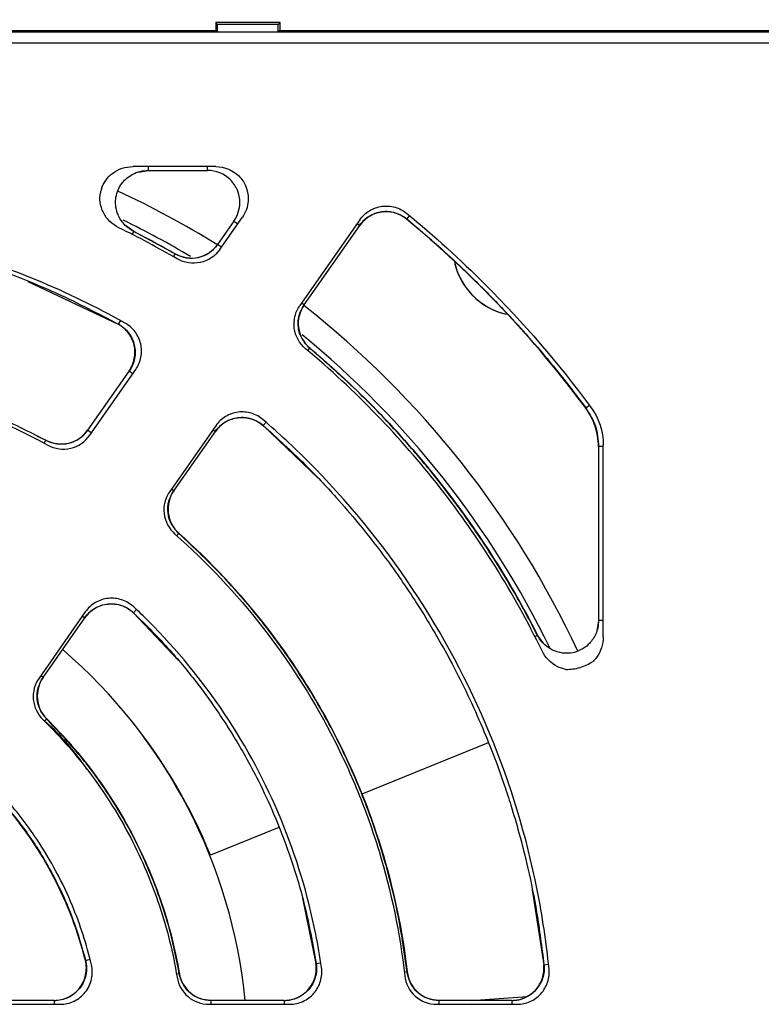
# Model space of a CAD drawing. Header units: millimetres. Extents: x 13 to 559, y 0 to 371.
# Tile 11 of 15: x 245 to 268, y 186 to 216. Entities that reach past the tile are written whole.
import ezdxf

# ---------------------------------------------------------------- set-up
doc = ezdxf.new("R2010")
doc.units = ezdxf.units.MM
doc.linetypes.add('SLD-Solid', pattern=[0])
doc.layers.add('DIMENSIONS', color=140, linetype='SLD-Solid', lineweight=25)
doc.styles.add('SLDTEXTSTYLE0', font='GOTHIC.TTF', dxfattribs={"width": 0.913})
doc.dimstyles.new('SLDDIMSTYLE0', dxfattribs={"dimtxt": 4.7625, "dimasz": 6.35, "dimexe": 0, "dimexo": 0.0625, "dimgap": 1.190625, "dimtad": 0, "dimtih": 1, "dimtoh": 1, "dimdec": 1, "dimrnd": 1e-09, "dimzin": 12, "dimdsep": 46, "dimtxsty": 'SLDTEXTSTYLE0', "dimsah": 1, "dimcen": 0.09, "dimadec": 0, "dimazin": 3, "dimtfac": 1, "dimtdec": 1, "dimtofl": 0, "dimtmove": 0, "dimatfit": 3, "dimfxl": 0, "dimfrac": 2, "dimtolj": 1, "dimtzin": 12, "dimarcsym": 0})

# ---------------------------------------------------------------- blocks, each defined once
blk = doc.blocks.new('_D_3')
at = {"layer": 'DIMENSIONS'}
for p, q in [((137.213, 216.469), (137.213, 248.753)), ((269.713, 216.469), (269.713, 248.753)), ((197.305, 246.279), (195.854, 246.279)), ((195.854, 246.279), (195.854, 238.719)), ((209.621, 246.279), (211.073, 246.279)), ((211.073, 246.279), (211.073, 238.719)), ((137.213, 245.578), (193.437, 245.578)), ((269.713, 245.578), (213.489, 245.578)), ((195.854, 238.719), (197.305, 238.719)), ((211.073, 238.719), (209.621, 238.719))]:
    blk.add_line(p, q, dxfattribs=at)
for points in [[(137.213, 245.578), (143.563, 243.99), (143.563, 247.165)], [(269.713, 245.578), (263.363, 247.165), (263.363, 243.99)]]:
    blk.add_solid(points, dxfattribs=at)
at = {"layer": 'DIMENSIONS', "char_height": 4.7625, "attachment_point": 1, "style": 'SLDTEXTSTYLE0'}
for s, insert in [('132.5', (195.546, 253.33)), ('5.22', (197.305, 244.802))]:
    blk.add_mtext(s, dxfattribs=dict(at, insert=insert))

msp = doc.modelspace()

# ---------------------------------------------------------------- linework, layer by layer
for p, q in [((251.273, 215.89), (251.213, 215.949)), ((253.213, 215.949), (251.213, 215.949)), ((251.213, 215.949), (251.213, 215.699)), ((253.154, 215.89), (251.273, 215.89)), ((251.273, 215.654), (251.273, 215.89)), ((253.213, 215.949), (253.154, 215.89)), ((253.154, 215.654), (253.154, 215.89)), ((253.213, 215.699), (253.213, 215.949)), ((269.168, 215.654), (137.759, 215.654)), ((251.25, 215.699), (220.177, 215.699)), ((251.273, 215.654), (251.25, 215.699)), ((253.154, 215.654), (251.273, 215.654)), ((253.177, 215.699), (253.154, 215.654)), ((269.213, 215.699), (253.177, 215.699)), ((137.818, 215.326), (269.171, 215.326)), ((251.222, 211.485), (248.65, 211.485)), ((248.82, 211.317), (249.129, 211.365)), ((249.129, 211.364), (249.129, 211.485)), ((249.129, 211.364), (250.96, 211.364)), ((250.96, 211.364), (250.96, 211.485)), ((251.778, 209.793), (251.274, 209.075)), ((251.342, 208.915), (252.04, 209.913)), ((251.778, 209.793), (251.898, 209.71)), ((255.685, 209.836), (253.823, 207.178)), ((255.6, 209.715), (255.678, 209.661)), ((257.222, 209.965), (257.133, 209.857)), ((248.676, 209.476), (248.422, 209.659)), ((248.628, 209.382), (248.676, 209.476)), ((249.957, 208.777), (248.674, 209.472)), ((253.954, 207.198), (255.678, 209.661)), ((251.394, 208.991), (251.274, 209.075)), ((249.907, 208.691), (249.96, 208.782)), ((245.394, 207.921), (248.192, 206.598)), ((253.954, 207.198), (253.876, 207.253)), ((248.258, 206.716), (248.192, 206.598)), ((254.126, 205.859), (254.064, 205.786)), ((254.126, 205.859), (254.128, 205.862)), ((248.527, 205.151), (247.238, 203.311)), ((247.307, 203.154), (248.734, 205.191)), ((248.527, 205.151), (248.647, 205.067)), ((262.691, 204.001), (262.686, 203.997)), ((262.691, 204.001), (262.802, 204.084)), ((247.358, 203.227), (247.238, 203.311)), ((251.216, 203.453), (249.789, 201.416)), ((251.129, 203.329), (251.207, 203.275)), ((252.773, 203.561), (252.681, 203.455)), ((252.681, 203.455), (254.386, 201.821)), ((245.947, 203.004), (245.693, 203.121)), ((245.898, 202.911), (245.948, 203.004)), ((249.918, 201.434), (251.207, 203.275)), ((263.078, 202.808), (263.078, 197.415)), ((263.23, 202.808), (263.078, 202.808)), ((263.23, 196.905), (263.23, 202.848)), ((249.918, 201.434), (249.84, 201.489)), ((250.005, 200.042), (250.072, 200.117)), ((247.172, 197.678), (245.737, 195.629)), ((247.082, 197.55), (247.16, 197.495)), ((248.762, 197.75), (248.665, 197.647)), ((248.665, 197.647), (250.049, 196.18)), ((245.863, 195.643), (247.16, 197.495)), ((263.078, 197.415), (263.03, 197.105)), ((263.23, 197.415), (263.078, 197.415)), ((261.108, 196.921), (261.19, 196.963)), ((261.373, 196.708), (261.19, 196.962)), ((245.863, 195.643), (245.785, 195.697)), ((245.974, 194.357), (245.909, 194.291)), ((245.974, 194.357), (245.978, 194.361)), ((259.658, 193.619), (255.74, 192.034)), ((253.168, 190.994), (251.049, 190.137)), ((261.024, 189.066), (261.383, 186.739)), ((253.903, 188.805), (254.322, 186.78)), ((247.173, 186.876), (247.319, 186.913)), ((254.322, 186.78), (254.471, 186.803)), ((257.147, 186.516), (257.063, 186.506)), ((257.147, 186.516), (257.151, 186.517)), ((261.383, 186.739), (261.533, 186.755)), ((250.084, 186.464), (250.001, 186.449)), ((250.084, 186.464), (250.089, 186.464)), ((246.204, 185.635), (243.935, 185.635)), ((246.204, 185.635), (246.204, 185.514)), ((253.334, 185.635), (251.073, 185.635)), ((251.073, 185.514), (251.073, 185.635)), ((253.334, 185.635), (253.334, 185.514)), ((260.39, 185.635), (258.143, 185.635)), ((258.143, 185.514), (258.143, 185.635)), ((259.133, 185.635), (260.867, 185.761)), ((260.39, 185.635), (260.39, 185.514)), ((243.878, 185.514), (246.388, 185.514)), ((251.002, 185.514), (253.504, 185.514)), ((258.067, 185.514), (260.554, 185.514))]:
    msp.add_line(p, q)
for centre, radius, start, end in [((235.699, 183.999), 29.5, 58.1847, 64.9696), ((235.713, 183.999), 28.75, 59.1972, 63.9362), ((235.73, 183.972), 28.495, 59.8959, 64.0195), ((260.713, 208.999), 2.15, 192.9237, 255.2176), ((260.713, 208.999), 2.15, 194.3976, 256.5936), ((235.699, 183.999), 29.5, 24.9984, 51.7811), ((235.713, 183.999), 28.75, 25.9142, 50.7666), ((235.713, 183.999), 16.5, 5.6888, 49.3112), ((235.753, 183.95), 16.5, 22.0213, 38.7915)]:
    msp.add_arc(centre, radius, start, end)
for points, knots in [([(247.67, 210.791), (247.731, 210.982), (247.851, 211.151), (248.195, 211.412), (248.42, 211.485), (248.65, 211.485)], [0, 0, 0, 0, 0.000777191, 0.000777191, 0.001652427, 0.001652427, 0.001652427, 0.001652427]), ([(248.674, 209.471), (248.609, 209.51), (248.486, 209.584), (248.304, 209.769), (248.166, 210.004), (248.107, 210.264), (248.108, 210.493), (248.164, 210.739), (248.291, 210.962), (248.463, 211.137), (248.645, 211.259), (248.872, 211.35), (249.041, 211.363), (249.129, 211.37)], [0, 0, 0, 0, 0.083954, 0.159461, 0.286387, 0.382162, 0.451855, 0.54018, 0.659415, 0.731605, 0.812292, 0.90182, 1, 1, 1, 1]), ([(251.962, 210.37), (251.963, 210.5), (251.937, 210.631), (251.837, 210.872), (251.763, 210.982), (251.485, 211.258), (251.224, 211.365), (250.96, 211.365)], [0, 0, 0, 0, 0.25, 0.25, 0.5, 0.5, 1, 1, 1, 1]), ([(251.222, 211.485), (251.485, 211.485), (251.746, 211.378), (252.024, 211.102), (252.098, 210.991), (252.198, 210.75), (252.223, 210.62), (252.223, 210.489)], [0, 0, 0, 0, 0.5, 0.5, 0.75, 0.75, 1, 1, 1, 1]), ([(248.213, 209.588), (248.006, 209.688), (247.835, 209.853), (247.68, 210.16), (247.647, 210.268), (247.62, 210.479), (247.623, 210.577), (247.641, 210.673)], [0.001808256, 0.001808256, 0.001808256, 0.001808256, 0.002683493, 0.002683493, 0.003121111, 0.003121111, 0.003500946, 0.003500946, 0.003500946, 0.003500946]), ([(252.223, 210.489), (252.223, 210.467), (252.223, 210.445), (252.209, 210.241), (252.145, 210.063), (252.04, 209.913)], [2.0533879, 2.0533879, 2.0533879, 2.0533879, 2.1201483, 2.1201483, 2.6642507, 2.6642507, 2.6642507, 2.6642507]), ([(255.671, 209.666), (255.714, 209.72), (255.801, 209.829), (255.97, 209.954), (256.158, 210.043), (256.361, 210.092), (256.569, 210.099), (256.774, 210.062), (256.969, 209.986), (257.082, 209.905), (257.138, 209.864)], [0, 0, 0, 0, 0.125503, 0.250696, 0.375491, 0.500115, 0.62512, 0.749605, 0.874741, 1, 1, 1, 1]), ([(257.133, 209.857), (257.027, 209.945), (256.902, 210.011), (256.638, 210.087), (256.498, 210.098), (256.227, 210.061), (256.094, 210.014), (255.86, 209.871), (255.756, 209.774), (255.678, 209.661)], [0, 0, 0, 0, 0.25, 0.25, 0.5, 0.5, 0.75, 0.75, 1, 1, 1, 1]), ([(255.685, 209.836), (255.764, 209.949), (255.867, 210.046), (256.1, 210.188), (256.233, 210.235), (256.503, 210.272), (256.643, 210.263), (256.907, 210.188), (257.031, 210.122), (257.137, 210.035)], [0, 0, 0, 0, 0.000532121, 0.000532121, 0.001064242, 0.001064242, 0.001596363, 0.001596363, 0.002128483, 0.002128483, 0.002128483, 0.002128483]), ([(257.137, 210.035), (257.983, 209.34), (258.795, 208.604), (260.756, 206.643), (261.844, 205.379), (262.838, 204.035)], [0.2105288, 0.2105288, 0.2105288, 0.2105288, 0.5, 0.5, 0.9409829, 0.9409829, 0.9409829, 0.9409829]), ([(248.403, 206.635), (247.519, 207.13), (246.606, 207.573), (244.101, 208.61), (242.469, 209.105), (239.139, 209.767), (237.442, 209.935), (234.047, 209.935), (232.35, 209.767), (229.02, 209.105), (227.388, 208.61), (224.884, 207.573), (223.97, 207.13), (223.086, 206.635)], [0.1688477, 0.1688477, 0.1688477, 0.1688477, 0.1875, 0.1875, 0.21875, 0.21875, 0.25, 0.25, 0.28125, 0.28125, 0.3125, 0.3125, 0.3311523, 0.3311523, 0.3311523, 0.3311523]), ([(223.231, 206.603), (223.773, 206.888), (224.775, 207.415), (226.211, 208.021), (227.414, 208.459), (228.405, 208.77), (229.267, 209.007), (230.659, 209.342), (232.673, 209.686), (235.308, 209.863), (237.907, 209.77), (239.859, 209.505), (241.224, 209.23), (242.163, 209.009), (243.328, 208.685), (244.752, 208.205), (246.422, 207.529), (247.574, 206.927), (248.195, 206.603)], [0, 0, 0, 0, 0.070477, 0.130304, 0.179361, 0.217894, 0.249904, 0.282318, 0.382755, 0.484692, 0.585934, 0.681806, 0.711101, 0.74635, 0.792792, 0.850409, 0.919339, 1, 1, 1, 1]), ([(257.137, 209.862), (257.463, 209.587), (258.05, 209.089), (258.806, 208.388), (259.375, 207.834), (259.863, 207.34), (260.387, 206.787), (261.045, 206.057), (261.842, 205.116), (262.391, 204.395), (262.691, 204.001)], [0, 0, 0, 0, 0.158173, 0.285483, 0.381935, 0.452471, 0.542858, 0.66424, 0.816619, 1, 1, 1, 1]), ([(251.282, 209.07), (251.199, 208.976), (251.034, 208.788), (250.68, 208.645), (250.299, 208.624), (250.07, 208.724), (249.955, 208.774)], [0, 0, 0, 0, 0.250569, 0.500155, 0.74981, 1, 1, 1, 1]), ([(249.959, 208.781), (250.174, 208.658), (250.433, 208.618), (250.915, 208.725), (251.132, 208.869), (251.275, 209.074)], [0, 0, 0, 0, 0.5, 0.5, 1, 1, 1, 1]), ([(251.342, 208.915), (251.198, 208.71), (250.98, 208.566), (250.618, 208.486), (250.493, 208.482), (250.248, 208.52), (250.13, 208.562), (250.023, 208.624)], [0, 0, 0, 0, 0.00095897, 0.00095897, 0.001438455, 0.001438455, 0.00191794, 0.00191794, 0.00191794, 0.00191794]), ([(254.001, 205.839), (253.809, 205.999), (253.683, 206.229), (253.635, 206.596), (253.641, 206.721), (253.7, 206.962), (253.752, 207.076), (253.823, 207.178)], [0, 0, 0, 0, 0.00095901, 0.00095901, 0.001438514, 0.001438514, 0.001918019, 0.001918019, 0.001918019, 0.001918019]), ([(253.953, 207.199), (253.811, 206.996), (253.749, 206.741), (253.812, 206.252), (253.936, 206.023), (254.128, 205.862)], [0, 0, 0, 0, 0.5, 0.5, 1, 1, 1, 1]), ([(254.124, 205.858), (254.038, 205.948), (253.866, 206.129), (253.756, 206.494), (253.769, 206.874), (253.889, 207.093), (253.949, 207.202)], [0, 0, 0, 0, 0.2505599, 0.5001552, 0.7498198, 1, 1, 1, 1]), ([(248.528, 205.151), (248.608, 205.265), (248.664, 205.397), (248.718, 205.671), (248.715, 205.814), (248.653, 206.085), (248.592, 206.214), (248.424, 206.437), (248.315, 206.53), (248.192, 206.598)], [0, 0, 0, 0, 0.25, 0.25, 0.5, 0.5, 0.75, 0.75, 1, 1, 1, 1]), ([(248.197, 206.607), (248.257, 206.569), (248.376, 206.492), (248.52, 206.334), (248.629, 206.153), (248.698, 205.953), (248.724, 205.742), (248.706, 205.531), (248.646, 205.326), (248.573, 205.205), (248.536, 205.145)], [0, 0, 0, 0, 0.125385, 0.250574, 0.375441, 0.500042, 0.624627, 0.749524, 0.874686, 1, 1, 1, 1]), ([(248.734, 205.191), (248.814, 205.305), (248.87, 205.436), (248.923, 205.709), (248.921, 205.852), (248.859, 206.122), (248.799, 206.251), (248.632, 206.473), (248.524, 206.568), (248.403, 206.635)], [0, 0, 0, 0, 0.000540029, 0.000540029, 0.001080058, 0.001080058, 0.001620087, 0.001620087, 0.002160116, 0.002160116, 0.002160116, 0.002160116]), ([(261.333, 196.468), (260.454, 198.272), (259.399, 199.959), (257.557, 202.315), (256.896, 203.074), (255.504, 204.513), (254.771, 205.195), (254.001, 205.839)], [0, 0, 0, 0, 0.00590314, 0.00590314, 0.00885471, 0.00885471, 0.01180628, 0.01180628, 0.01180628, 0.01180628]), ([(261.186, 196.961), (260.956, 197.396), (260.532, 198.201), (259.88, 199.271), (259.315, 200.128), (258.841, 200.796), (258.351, 201.453), (257.722, 202.247), (256.817, 203.294), (255.613, 204.552), (254.652, 205.397), (254.126, 205.859)], [0, 0, 0, 0, 0.12925, 0.238708, 0.328492, 0.398478, 0.453453, 0.543527, 0.664396, 0.816294, 1, 1, 1, 1]), ([(254.128, 205.862), (255.593, 204.628), (256.915, 203.266), (258.688, 201.033), (259.246, 200.254), (260.28, 198.645), (260.755, 197.816), (261.19, 196.962)], [0, 0, 0, 0, 0.5, 0.5, 0.75, 0.75, 1, 1, 1, 1]), ([(225.478, 202.85), (227.059, 203.711), (228.715, 204.359), (230.877, 204.91), (231.314, 205.007), (232.197, 205.174), (232.641, 205.243), (233.972, 205.41), (234.859, 205.464), (236.634, 205.464), (237.522, 205.409), (238.855, 205.242), (239.301, 205.172), (240.182, 205.005), (240.618, 204.908), (242.775, 204.358), (244.43, 203.711), (246.012, 202.85)], [0, 0, 0, 0, 0.00525154, 0.00525154, 0.00656443, 0.00656443, 0.00787732, 0.00787732, 0.01050309, 0.01050309, 0.01312886, 0.01312886, 0.01444174, 0.01444174, 0.01575463, 0.01575463, 0.02100617, 0.02100617, 0.02100617, 0.02100617]), ([(245.945, 202.999), (245.419, 203.266), (244.465, 203.752), (243.12, 204.281), (242.041, 204.638), (241.141, 204.89), (239.896, 205.188), (238.201, 205.471), (236.046, 205.612), (233.919, 205.538), (232.318, 205.325), (231.197, 205.104), (230.432, 204.928), (229.48, 204.669), (228.314, 204.285), (226.942, 203.743), (225.994, 203.26), (225.482, 202.999)], [0, 0, 0, 0, 0.083035, 0.150592, 0.203119, 0.243005, 0.28213, 0.383183, 0.484436, 0.585664, 0.682138, 0.711413, 0.746437, 0.792699, 0.850214, 0.91916, 1, 1, 1, 1]), ([(263.078, 202.808), (263.078, 203.022), (263.045, 203.231), (262.911, 203.638), (262.813, 203.825), (262.686, 203.997)], [0, 0, 0, 0, 0.5, 0.5, 1, 1, 1, 1]), ([(262.691, 204.002), (262.805, 203.818), (263.032, 203.452), (263.068, 203.023), (263.085, 202.808)], [0, 0, 0, 0, 0.5, 1, 1, 1, 1]), ([(251.199, 203.28), (251.244, 203.335), (251.332, 203.445), (251.504, 203.571), (251.695, 203.66), (251.902, 203.708), (252.113, 203.711), (252.321, 203.671), (252.518, 203.59), (252.63, 203.504), (252.686, 203.462)], [0, 0, 0, 0, 0.1253773, 0.2505648, 0.3754349, 0.5000424, 0.624633, 0.7495339, 0.8746942, 1, 1, 1, 1]), ([(252.681, 203.455), (252.576, 203.547), (252.45, 203.617), (252.184, 203.699), (252.041, 203.712), (251.765, 203.678), (251.63, 203.632), (251.391, 203.488), (251.286, 203.39), (251.206, 203.275)], [0, 0, 0, 0, 0.25, 0.25, 0.5, 0.5, 0.75, 0.75, 1, 1, 1, 1]), ([(252.686, 203.637), (252.581, 203.727), (252.456, 203.796), (252.19, 203.877), (252.047, 203.889), (251.773, 203.855), (251.638, 203.808), (251.4, 203.665), (251.295, 203.567), (251.216, 203.453)], [0, 0, 0, 0, 0.000540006, 0.000540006, 0.001080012, 0.001080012, 0.001620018, 0.001620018, 0.002160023, 0.002160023, 0.002160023, 0.002160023]), ([(261.547, 186.614), (261.464, 187.434), (261.342, 188.25), (260.85, 190.724), (260.355, 192.356), (259.056, 195.493), (258.252, 196.997), (256.366, 199.82), (255.284, 201.138), (253.634, 202.788), (253.167, 203.221), (252.686, 203.637)], [0.3632917, 0.3632917, 0.3632917, 0.3632917, 0.378472, 0.378472, 0.409722, 0.409722, 0.440972, 0.440972, 0.472222, 0.472222, 0.4839303, 0.4839303, 0.4839303, 0.4839303]), ([(247.246, 203.306), (247.164, 203.213), (247.003, 203.029), (246.657, 202.885), (246.285, 202.858), (246.057, 202.951), (245.944, 202.997)], [0, 0, 0, 0, 0.25076, 0.500078, 0.749799, 1, 1, 1, 1]), ([(245.947, 203.004), (246.161, 202.888), (246.416, 202.855), (246.887, 202.966), (247.099, 203.109), (247.239, 203.31)], [0, 0, 0, 0, 0.5, 0.5, 1, 1, 1, 1]), ([(252.685, 203.46), (253.122, 203.064), (253.907, 202.352), (254.872, 201.325), (255.588, 200.493), (256.157, 199.781), (256.836, 198.872), (257.633, 197.685), (258.573, 196.06), (259.435, 194.273), (260.02, 192.752), (260.39, 191.615), (260.643, 190.753), (260.92, 189.646), (261.196, 188.283), (261.321, 187.282), (261.389, 186.74)], [0, 0, 0, 0, 0.091755, 0.164695, 0.21895, 0.262331, 0.306493, 0.395283, 0.484388, 0.598244, 0.703435, 0.737573, 0.784042, 0.843145, 0.915019, 1, 1, 1, 1]), ([(246.012, 202.85), (246.225, 202.733), (246.481, 202.698), (246.954, 202.809), (247.167, 202.953), (247.307, 203.154)], [0, 0, 0, 0, 0.000941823, 0.000941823, 0.001883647, 0.001883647, 0.001883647, 0.001883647]), ([(249.789, 201.416), (249.649, 201.217), (249.586, 200.967), (249.644, 200.484), (249.762, 200.257), (249.946, 200.094)], [0, 0, 0, 0, 0.000941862, 0.000941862, 0.001883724, 0.001883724, 0.001883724, 0.001883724]), ([(249.917, 201.435), (249.778, 201.236), (249.715, 200.987), (249.771, 200.506), (249.888, 200.279), (250.071, 200.116)], [0, 0, 0, 0, 0.5, 0.5, 1, 1, 1, 1]), ([(250.067, 200.112), (249.985, 200.203), (249.821, 200.385), (249.719, 200.744), (249.736, 201.116), (249.854, 201.331), (249.913, 201.438)], [0, 0, 0, 0, 0.2507515, 0.5000771, 0.7498082, 1, 1, 1, 1]), ([(249.946, 200.094), (250.945, 199.214), (251.852, 198.247), (253.465, 196.183), (254.175, 195.081), (255.09, 193.323), (255.369, 192.72), (255.867, 191.501), (256.086, 190.883), (256.659, 189.005), (256.926, 187.72), (257.075, 186.401)], [0, 0, 0, 0, 0.00387123, 0.00387123, 0.00774246, 0.00774246, 0.00967807, 0.00967807, 0.01161369, 0.01161369, 0.01548491, 0.01548491, 0.01548491, 0.01548491]), ([(257.147, 186.516), (257.067, 187.083), (256.918, 188.142), (256.57, 189.596), (256.201, 190.814), (255.84, 191.807), (255.507, 192.611), (255.168, 193.352), (254.762, 194.16), (254.217, 195.127), (253.505, 196.242), (252.593, 197.477), (251.455, 198.812), (250.549, 199.662), (250.069, 200.113)], [0, 0, 0, 0, 0.10957, 0.204701, 0.285772, 0.353165, 0.407042, 0.452224, 0.509154, 0.580155, 0.664616, 0.762377, 0.873878, 1, 1, 1, 1]), ([(250.071, 200.116), (251.055, 199.24), (251.944, 198.287), (253.142, 196.75), (253.518, 196.219), (254.224, 195.12), (254.556, 194.549), (255.465, 192.803), (255.958, 191.599), (256.724, 189.114), (256.997, 187.829), (257.151, 186.516)], [0, 0, 0, 0, 0.25, 0.25, 0.375, 0.375, 0.5, 0.5, 0.75, 0.75, 1, 1, 1, 1]), ([(248.672, 197.835), (248.568, 197.932), (248.442, 198.008), (248.172, 198.098), (248.027, 198.114), (247.745, 198.085), (247.606, 198.039), (247.36, 197.894), (247.253, 197.795), (247.172, 197.678)], [0, 0, 0, 0, 0.000553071, 0.000553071, 0.001106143, 0.001106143, 0.001659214, 0.001659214, 0.002212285, 0.002212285, 0.002212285, 0.002212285]), ([(247.152, 197.501), (247.198, 197.557), (247.288, 197.67), (247.465, 197.797), (247.663, 197.887), (247.875, 197.931), (248.093, 197.93), (248.304, 197.882), (248.503, 197.792), (248.615, 197.7), (248.671, 197.654)], [0, 0, 0, 0, 0.1251435, 0.2502106, 0.3747976, 0.4998576, 0.624499, 0.7493985, 0.8746066, 1, 1, 1, 1]), ([(248.665, 197.647), (248.561, 197.746), (248.435, 197.823), (248.165, 197.916), (248.019, 197.932), (247.735, 197.904), (247.596, 197.858), (247.348, 197.713), (247.241, 197.613), (247.159, 197.496)], [0, 0, 0, 0, 0.25, 0.25, 0.5, 0.5, 0.75, 0.75, 1, 1, 1, 1]), ([(254.493, 186.653), (254.443, 187.001), (254.384, 187.348), (254.074, 188.909), (253.713, 190.101), (252.764, 192.391), (252.177, 193.489), (250.8, 195.55), (250.01, 196.512), (248.982, 197.54), (248.828, 197.689), (248.672, 197.835)], [0.3695985, 0.3695985, 0.3695985, 0.3695985, 0.3784722, 0.3784722, 0.4097222, 0.4097222, 0.4409722, 0.4409722, 0.4722222, 0.4722222, 0.4776236, 0.4776236, 0.4776236, 0.4776236]), ([(248.669, 197.652), (249.051, 197.272), (249.753, 196.572), (250.616, 195.516), (251.269, 194.612), (251.75, 193.863), (252.16, 193.162), (252.581, 192.371), (253.054, 191.355), (253.544, 190.081), (254.015, 188.536), (254.219, 187.395), (254.328, 186.781)], [0, 0, 0, 0, 0.129335, 0.23821, 0.327417, 0.397177, 0.452289, 0.522551, 0.612406, 0.721557, 0.850387, 1, 1, 1, 1]), ([(263.084, 197.415), (263.079, 197.34), (263.069, 197.197), (262.986, 196.951), (262.839, 196.721), (262.634, 196.551), (262.429, 196.448), (262.185, 196.386), (261.929, 196.398), (261.694, 196.472), (261.503, 196.579), (261.32, 196.74), (261.231, 196.884), (261.185, 196.96)], [0, 0, 0, 0, 0.08395, 0.159455, 0.286384, 0.382164, 0.451859, 0.540185, 0.659415, 0.731602, 0.812286, 0.901814, 1, 1, 1, 1]), ([(263.23, 196.905), (263.23, 196.675), (263.157, 196.449), (262.986, 196.224), (262.95, 196.184), (262.912, 196.147)], [0.002419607, 0.002419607, 0.002419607, 0.002419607, 0.003294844, 0.003294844, 0.003500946, 0.003500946, 0.003500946, 0.003500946]), ([(262.063, 195.898), (261.973, 195.915), (261.885, 195.945), (261.598, 196.09), (261.433, 196.261), (261.333, 196.468)], [0, 0, 0, 0, 0.000356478, 0.000356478, 0.001231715, 0.001231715, 0.001231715, 0.001231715]), ([(262.066, 195.897), (262.215, 195.894), (262.365, 195.915), (262.652, 195.999), (262.788, 196.064), (262.912, 196.147)], [0, 0, 0, 0, 0.5, 0.5, 1, 1, 1, 1]), ([(245.737, 195.629), (245.602, 195.436), (245.538, 195.198), (245.582, 194.729), (245.688, 194.508), (245.857, 194.342)], [0, 0, 0, 0, 0.000909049, 0.000909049, 0.001818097, 0.001818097, 0.001818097, 0.001818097]), ([(245.862, 195.643), (245.728, 195.452), (245.664, 195.215), (245.706, 194.748), (245.81, 194.527), (245.978, 194.361)], [0, 0, 0, 0, 0.5, 0.5, 1, 1, 1, 1]), ([(245.974, 194.357), (245.899, 194.449), (245.75, 194.631), (245.662, 194.979), (245.686, 195.337), (245.801, 195.543), (245.858, 195.647)], [0, 0, 0, 0, 0.250443, 0.500059, 0.749933, 1, 1, 1, 1]), ([(245.857, 194.342), (246.408, 193.804), (246.909, 193.228), (247.589, 192.311), (247.804, 191.996), (248.21, 191.347), (248.401, 191.013), (248.932, 189.991), (249.228, 189.29), (249.708, 187.85), (249.892, 187.11), (250.017, 186.351)], [0, 0, 0, 0, 0.002230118, 0.002230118, 0.003345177, 0.003345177, 0.004460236, 0.004460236, 0.006690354, 0.006690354, 0.008920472, 0.008920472, 0.008920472, 0.008920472]), ([(245.94, 194.276), (245.949, 194.268), (246.328, 193.927), (246.763, 193.432), (247.137, 192.912), (247.22, 192.796)], [0, 0, 0, 0, 0.017852, 0.781571, 1, 1, 1, 1]), ([(250.084, 186.464), (250.01, 186.847), (249.872, 187.552), (249.592, 188.498), (249.32, 189.257), (249.073, 189.85), (248.801, 190.439), (248.43, 191.155), (247.859, 192.096), (247.052, 193.219), (246.356, 193.956), (245.975, 194.358)], [0, 0, 0, 0, 0.129421, 0.23823, 0.327198, 0.396597, 0.451442, 0.542164, 0.664107, 0.81631, 1, 1, 1, 1]), ([(245.978, 194.361), (246.518, 193.826), (247.01, 193.255), (247.68, 192.345), (247.892, 192.033), (248.292, 191.392), (248.481, 191.06), (249.004, 190.054), (249.297, 189.363), (249.775, 187.943), (249.96, 187.214), (250.088, 186.464)], [0, 0, 0, 0, 0.25, 0.25, 0.375, 0.375, 0.5, 0.5, 0.75, 0.75, 1, 1, 1, 1]), ([(247.173, 186.876), (246.947, 187.776), (246.621, 188.632), (245.774, 190.262), (245.248, 191.038), (244.643, 191.736)], [0, 0, 0, 0, 0.5, 0.5, 1, 1, 1, 1]), ([(244.648, 191.741), (244.834, 191.516), (245.172, 191.109), (245.575, 190.528), (245.863, 190.066), (246.132, 189.595), (246.449, 188.972), (246.847, 188.045), (247.059, 187.3), (247.179, 186.878)], [0, 0, 0, 0, 0.158569, 0.286401, 0.383233, 0.453836, 0.580591, 0.76211, 1, 1, 1, 1]), ([(247.36, 186.743), (247.213, 187.365), (247.016, 187.976), (246.472, 189.288), (246.102, 189.981), (245.361, 191.09), (245.022, 191.528), (244.654, 191.941)], [0.38413169, 0.38413169, 0.38413169, 0.38413169, 0.4097222, 0.4097222, 0.4409722, 0.4409722, 0.46309051, 0.46309051, 0.46309051, 0.46309051]), ([(247.183, 186.879), (247.196, 186.803), (247.223, 186.652), (247.197, 186.422), (247.125, 186.204), (247.005, 186.008), (246.844, 185.844), (246.65, 185.72), (246.433, 185.64), (246.281, 185.629), (246.204, 185.624)], [0, 0, 0, 0, 0.125882, 0.250829, 0.375557, 0.500474, 0.625012, 0.749623, 0.874664, 1, 1, 1, 1]), ([(246.204, 185.634), (246.355, 185.634), (246.508, 185.669), (246.779, 185.8), (246.9, 185.898), (247.085, 186.136), (247.151, 186.276), (247.213, 186.574), (247.211, 186.727), (247.173, 186.876)], [0, 0, 0, 0, 0.25, 0.25, 0.5, 0.5, 0.75, 0.75, 1, 1, 1, 1]), ([(246.388, 185.514), (246.538, 185.514), (246.689, 185.549), (246.959, 185.678), (247.079, 185.775), (247.218, 185.95), (247.259, 186.015), (247.323, 186.15), (247.347, 186.221), (247.396, 186.443), (247.395, 186.594), (247.36, 186.743)], [0, 0, 0, 0, 0.000582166, 0.000582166, 0.001164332, 0.001164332, 0.001455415, 0.001455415, 0.001746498, 0.001746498, 0.002328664, 0.002328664, 0.002328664, 0.002328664]), ([(254.332, 186.782), (254.338, 186.71), (254.349, 186.566), (254.309, 186.351), (254.227, 186.15), (254.103, 185.971), (253.944, 185.822), (253.758, 185.711), (253.551, 185.639), (253.406, 185.629), (253.334, 185.624)], [0, 0, 0, 0, 0.12515, 0.250219, 0.374803, 0.499858, 0.624494, 0.749391, 0.8746, 1, 1, 1, 1]), ([(253.334, 185.634), (253.477, 185.634), (253.621, 185.665), (253.881, 185.784), (253.999, 185.872), (254.185, 186.088), (254.255, 186.217), (254.334, 186.493), (254.343, 186.639), (254.322, 186.78)], [0, 0, 0, 0, 0.25, 0.25, 0.5, 0.5, 0.75, 0.75, 1, 1, 1, 1]), ([(253.504, 185.514), (253.646, 185.514), (253.79, 185.545), (254.049, 185.663), (254.166, 185.75), (254.352, 185.965), (254.422, 186.093), (254.502, 186.366), (254.513, 186.512), (254.493, 186.653)], [0, 0, 0, 0, 0.000553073, 0.000553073, 0.001106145, 0.001106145, 0.001659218, 0.001659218, 0.002212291, 0.002212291, 0.002212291, 0.002212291]), ([(258.143, 185.628), (258.021, 185.641), (257.777, 185.668), (257.462, 185.868), (257.226, 186.158), (257.172, 186.396), (257.144, 186.516)], [0, 0, 0, 0, 0.250754, 0.5000773, 0.7498055, 1, 1, 1, 1]), ([(257.151, 186.516), (257.179, 186.275), (257.297, 186.047), (257.659, 185.725), (257.898, 185.634), (258.143, 185.634)], [0, 0, 0, 0, 0.5, 0.5, 1, 1, 1, 1]), ([(261.392, 186.74), (261.395, 186.669), (261.401, 186.528), (261.354, 186.32), (261.268, 186.126), (261.144, 185.955), (260.986, 185.813), (260.803, 185.707), (260.601, 185.638), (260.46, 185.629), (260.39, 185.624)], [0, 0, 0, 0, 0.125383, 0.250572, 0.375439, 0.500042, 0.624628, 0.749526, 0.874688, 1, 1, 1, 1]), ([(260.39, 185.634), (260.529, 185.634), (260.669, 185.664), (260.924, 185.777), (261.04, 185.861), (261.226, 186.068), (261.297, 186.192), (261.383, 186.457), (261.398, 186.6), (261.383, 186.739)], [0, 0, 0, 0, 0.25, 0.25, 0.5, 0.5, 0.75, 0.75, 1, 1, 1, 1]), ([(260.554, 185.514), (260.693, 185.514), (260.833, 185.544), (261.087, 185.656), (261.203, 185.74), (261.388, 185.945), (261.46, 186.069), (261.546, 186.333), (261.562, 186.475), (261.547, 186.614)], [0, 0, 0, 0, 0.000540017, 0.000540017, 0.001080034, 0.001080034, 0.001620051, 0.001620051, 0.002160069, 0.002160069, 0.002160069, 0.002160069]), ([(250.017, 186.351), (250.055, 186.118), (250.176, 185.904), (250.535, 185.599), (250.766, 185.514), (251.002, 185.514)], [0, 0, 0, 0, 0.000909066, 0.000909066, 0.001818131, 0.001818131, 0.001818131, 0.001818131]), ([(251.073, 185.628), (250.955, 185.64), (250.721, 185.665), (250.413, 185.851), (250.178, 186.123), (250.114, 186.35), (250.082, 186.463)], [0, 0, 0, 0, 0.250446, 0.500059, 0.749931, 1, 1, 1, 1]), ([(250.088, 186.464), (250.128, 186.233), (250.249, 186.02), (250.608, 185.718), (250.837, 185.634), (251.073, 185.634)], [0, 0, 0, 0, 0.5, 0.5, 1, 1, 1, 1]), ([(257.075, 186.401), (257.102, 186.159), (257.22, 185.93), (257.582, 185.606), (257.821, 185.514), (258.067, 185.514)], [0, 0, 0, 0, 0.000941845, 0.000941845, 0.001883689, 0.001883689, 0.001883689, 0.001883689])]:
    msp.add_open_spline(points, degree=3, knots=knots)
for points in [[(247.669, 210.788), (247.658, 210.75), (247.649, 210.712), (247.641, 210.673)], [(247.67, 210.791), (247.67, 210.79), (247.669, 210.789), (247.669, 210.788)], [(251.778, 209.793), (251.897, 209.961), (251.962, 210.166), (251.962, 210.37)], [(262.686, 203.997), (261.079, 206.165), (259.21, 208.137), (257.133, 209.857)], [(248.676, 209.476), (249.11, 209.255), (249.538, 209.024), (249.959, 208.781)], [(262.838, 204.035), (263.091, 203.693), (263.23, 203.273), (263.23, 202.848)], [(262.063, 195.898), (262.064, 195.897), (262.065, 195.897), (262.066, 195.897)]]:
    msp.add_open_spline(points, degree=3)

# ---------------------------------------------------------------- dimensions: what is measured, and where the dimension line sits
at = {"layer": 'DIMENSIONS'}
dim = msp.add_linear_dim(base=(137.213, 245.578), p1=(269.713, 215.199), p2=(137.213, 215.199), dimstyle='SLDDIMSTYLE0', dxfattribs=at)
dim.commit()
dim.dimension.update_dxf_attribs({"geometry": '_D_3', "text_midpoint": (203.463, 245.578), "dimtype": 160})

doc.saveas('drawing.dxf')
